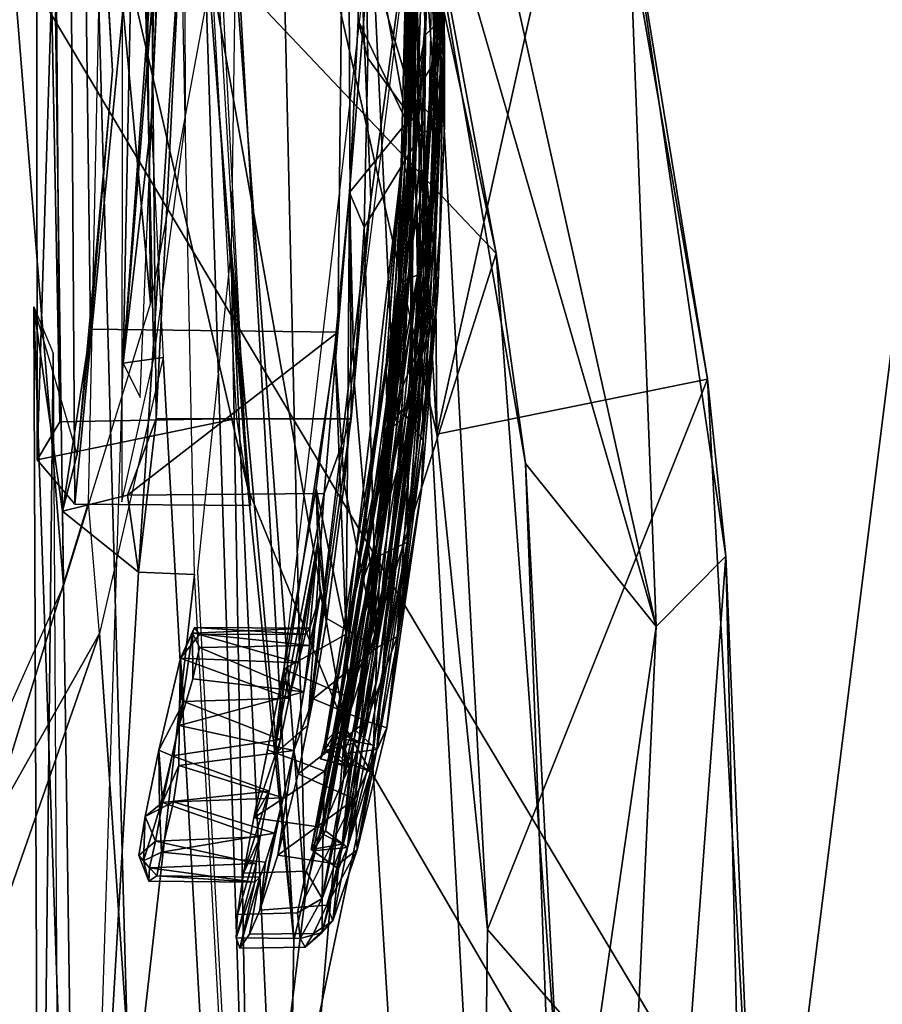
# Model space of a CAD drawing. Header units: millimetres. Extents: x -367 to 317, y -615 to 392.
# Tile 105 of 191: x 282 to 295, y -28 to -12. Entities that reach past the tile are written whole.
import ezdxf

# ---------------------------------------------------------------- set-up
doc = ezdxf.new("R2010")
doc.units = ezdxf.units.MM
doc.layers.add('Fbx_Root', color=7, linetype='Continuous', true_color=0x000000)
doc.styles.add('Default', font='arial.ttf')
doc.dimstyles.new('Default', dxfattribs={"dimscale": 10, "dimtxt": 2.5, "dimasz": 3, "dimexe": 1, "dimexo": 0.5, "dimgap": 0.8, "dimtad": 1, "dimtoh": 1, "dimzin": 1, "dimdsep": 46, "dimtxsty": 'Default', "dimcen": 2.5, "dimadec": 1, "dimazin": 1, "dimtfac": 1, "dimtdec": 4, "dimtix": 1, "dimtofl": 0, "dimtmove": 1, "dimatfit": 3, "dimfxl": 1, "dimtolj": 1, "dimtzin": 1, "dimarcsym": 0})

# ---------------------------------------------------------------- blocks, each defined once
blk = doc.blocks.new('*D1')
at = {"layer": 'Defpoints', "color": 0}
for p in [(-317.816, 295.28), (317.184, 295.28), (-317.816, -604.775)]:
    blk.add_point(p, dxfattribs=at)
at = {"layer": 'Fbx_Root', "color": 0, "lineweight": -2}
for p, q in [((-317.816, 290.28), (-317.816, -614.775)), ((317.184, 290.28), (317.184, -614.775)), ((287.184, -604.775), (-287.816, -604.775))]:
    blk.add_line(p, q, dxfattribs=at)
at = {"layer": 'Fbx_Root', "color": 0}
for points in [[(-287.816, -599.775), (-287.816, -609.775), (-317.816, -604.775)], [(287.184, -609.775), (287.184, -599.775), (317.184, -604.775)]]:
    blk.add_solid(points, dxfattribs=at)
at = {"layer": 'Fbx_Root', "color": 0, "insert": (-0.316, -584.012), "char_height": 25, "attachment_point": 5, "style": 'Default'}
blk.add_mtext('\\A1;635.00', dxfattribs=at)

msp = doc.modelspace()

# ---------------------------------------------------------------- linework, layer by layer
at = {"layer": 'Fbx_Root'}
for points in [[(302.13, 35.269, 608.452), (293.813, -31.353, 608.444), (280.035, -8.307, 608.444)], [(293.813, -31.353, 608.444), (302.13, 35.269, 608.452), (297.6, -27.655, 608.444)], [(286.836, 13.689, 402.934), (288.262, -12.295, 516.22), (287.77, -18.241, 516.239), (286.47, 8.933, 402.936)], [(284.772, 10.08, 387.22), (284.873, -11.904, 487.583), (283.968, -16.806, 487.576), (283.751, 4.866, 388.447)], [(284.02, -17.671, 503.657), (284.516, -13.972, 504.453), (284.46, 9.47, 402.947), (283.539, 3.32, 403.074)], [(286.47, 8.933, 402.936), (287.77, -18.241, 516.239), (286.386, -26.096, 518.048), (285.702, 3.952, 402.944)], [(285.536, 6.578, 608.55), (287.908, -8.198, 608.241), (291.863, -21.855, 608.633)], [(291.863, -21.855, 608.633), (291.429, -10.39, 608.364), (285.536, 6.578, 608.55)], [(288.44, -18.852, 596.927), (287.509, -2.566, 527.061), (285.627, 5.755, 521.609), (286.934, -12.247, 596.629)], [(284.276, -7.616, 505.916), (284.127, 5.507, 472.425), (284.219, -2.253, 453.732), (283.981, -13.977, 504.517)], [(283.751, 4.866, 388.447), (283.968, -16.806, 487.576), (282.297, 1.109, 386.537)], [(284.468, -0.602, 402.939), (285.702, 3.952, 402.944), (286.386, -26.096, 518.048)], [(284.02, -17.671, 503.657), (283.539, 3.32, 403.074), (283.52, -19.908, 503.06)], [(283.481, 2.891, 403.004), (281.284, -3.623, 402.968), (281.419, -25.072, 501.958), (283.001, -19.92, 503.142)], [(285.487, -19.703, 596.638), (283.715, -12.006, 596.443), (284.247, 1.334, 508.066)], [(282.297, 1.109, 386.537), (282.61, -21.216, 487.538), (280.94, -0.64, 382.767)], [(282.181, 0.396, 507.853), (282.553, -18.657, 593.882), (282.397, 1.18, 508.024)], [(282.61, -21.216, 487.538), (282.297, 1.109, 386.537), (283.968, -16.806, 487.576)], [(282.397, 1.18, 508.024), (282.553, -18.657, 593.882), (285.317, -18.608, 593.884), (284.21, 1.209, 508.021)], [(282.553, -18.657, 593.882), (282.181, 0.396, 507.853), (282.197, -19.251, 593.889)], [(282.181, 0.396, 507.853), (282.68, -3.694, 523.22), (282.197, -19.251, 593.889)], [(284.3, -53.585, 596.135), (282.953, -4.557, 402.941), (284.468, -0.602, 402.939), (285.517, -33.095, 532.961)], [(286.386, -26.096, 518.048), (285.517, -33.095, 532.961), (284.468, -0.602, 402.939)], [(281.679, -23.304, 487.538), (280.94, -0.64, 382.767), (282.61, -21.216, 487.538)], [(287.509, -2.566, 527.061), (288.44, -18.852, 596.927), (288.384, -10.908, 526.607)], [(282.754, -2.67, 518.801), (283.376, -13.173, 516.361), (282.87, -4.902, 519.803)], [(283.841, -2.743, 509.552), (284.276, -7.616, 505.916), (283.54, -17.742, 504.175)], [(283.54, -17.742, 504.175), (284.311, -8.156, 509.352), (283.841, -2.743, 509.552)], [(282.789, -19.947, 593.86), (282.197, -19.251, 593.889), (282.68, -3.694, 523.22)], [(282.68, -3.694, 523.22), (284.298, -4.432, 526.578), (282.789, -19.947, 593.86)], [(289.366, -16.027, 602.809), (286.758, -3.938, 602.849), (284.842, -11.25, 599.01)], [(289.366, -16.027, 602.809), (287.908, -8.198, 608.241), (286.758, -3.938, 602.849)], [(270.243, -32.885, 641.069), (283.45, -8.33, 640.392), (260.968, -4.212, 640.059)], [(285.532, -19.964, 593.89), (282.789, -19.947, 593.86), (284.298, -4.432, 526.578)], [(280.77, -60.593, 596.432), (280.476, -8.858, 402.954), (282.953, -4.557, 402.941), (284.3, -53.585, 596.135)], [(286.206, -26.756, 597.101), (285.487, -19.703, 596.638), (284.717, -4.492, 526.692), (285.302, -10.888, 526.586)], [(288.546, -12.813, 524.547), (288.075, -9.381, 524.491), (287.963, -4.718, 524.515)], [(288.546, -12.813, 524.547), (287.963, -4.718, 524.515), (288.492, -9.696, 524.623)], [(283.033, -17.21, 516.967), (282.87, -4.902, 519.803), (283.376, -13.173, 516.361)], [(287.029, -5.017, 519.784), (282.87, -4.902, 519.803), (283.033, -17.21, 516.967), (286.894, -17.259, 516.959)], [(286.894, -17.259, 516.959), (287.451, -10.541, 516.229), (287.029, -5.017, 519.784)], [(283.939, -6.336, 526.052), (284.056, -18.611, 523.171), (284.449, -10.858, 526.536)], [(287.043, -6.349, 526.193), (287.102, -18.614, 523.185), (284.056, -18.611, 523.171), (283.939, -6.336, 526.052)], [(287.408, -15.185, 526.6), (287.102, -18.614, 523.185), (287.043, -6.349, 526.193)], [(287.043, -6.349, 526.193), (288.3, -8.706, 526.597), (287.408, -15.185, 526.6)], [(288.242, -6.399, 523.146), (288.133, -11.238, 523.203), (288.539, -12.948, 523.135)], [(288.242, -6.399, 523.146), (288.539, -12.948, 523.135), (288.454, -9.055, 523.051)], [(288.437, -13.951, 519.268), (288.062, -8.785, 519.216), (288.199, -7.094, 519.228)], [(288.437, -13.951, 519.268), (288.199, -7.094, 519.228), (288.482, -9.904, 519.347)], [(287.969, -13.979, 516.183), (287.23, -9.834, 516.182), (288.031, -7.313, 516.188)], [(288.262, -12.614, 516.282), (287.969, -13.979, 516.183), (288.031, -7.313, 516.188)], [(288.408, -8.486, 516.473), (288.262, -12.614, 516.282), (288.031, -7.313, 516.188)], [(284.276, -7.616, 505.916), (283.981, -13.977, 504.517), (283.54, -17.742, 504.175)], [(286.934, -12.247, 596.629), (290.884, -7.828, 601.511), (288.44, -18.852, 596.927)], [(292.668, -17.994, 601.623), (288.44, -18.852, 596.927), (290.884, -7.828, 601.511)], [(290.884, -7.828, 601.511), (291.429, -10.39, 608.364), (292.668, -17.994, 601.623)], [(284.311, -8.156, 509.352), (283.54, -17.742, 504.175), (283.809, -18.281, 515.506), (284.209, -8.499, 517.342)], [(287.981, -8.304, 526.232), (287.329, -11.164, 526.234), (288.212, -14.141, 526.228)], [(289.826, -19.308, 608.276), (291.863, -21.855, 608.633), (287.908, -8.198, 608.241)], [(289.826, -19.308, 608.276), (287.908, -8.198, 608.241), (289.366, -16.027, 602.809)], [(288.323, -9.342, 526.115), (287.981, -8.304, 526.232), (288.212, -14.141, 526.228)], [(283.45, -8.33, 640.392), (270.243, -32.885, 641.069), (295.748, -43.766, 641.126), (298.863, -9.596, 640.08)], [(293.813, -31.353, 608.444), (280.243, -55.513, 608.444), (280.035, -8.307, 608.444)], [(288.446, -12.431, 516.585), (288.262, -12.614, 516.282), (288.408, -8.486, 516.473)], [(288.408, -8.486, 516.473), (288.478, -11.389, 517.84), (288.446, -12.431, 516.585)], [(286.427, -23.405, 526.479), (287.408, -15.185, 526.6), (288.3, -8.706, 526.597)], [(288.107, -9.047, 521.857), (288.294, -8.754, 521.867), (288.099, -14.836, 521.863)], [(288.224, -17.131, 521.868), (288.099, -14.836, 521.863), (288.294, -8.754, 521.867)], [(288.294, -8.754, 521.867), (288.531, -11.785, 521.965), (288.224, -17.131, 521.868)], [(288.064, -13.589, 519.218), (287.98, -10.361, 519.09), (288.062, -8.785, 519.216)], [(288.062, -8.785, 519.216), (288.437, -13.951, 519.268), (288.064, -13.589, 519.218)], [(288.099, -14.836, 521.863), (288.038, -11.44, 521.76), (288.107, -9.047, 521.857)], [(288.539, -12.948, 523.135), (288.531, -11.785, 521.965), (288.454, -9.055, 523.051)], [(287.979, -9.382, 524.352), (288.075, -9.381, 524.491), (288.149, -13.44, 524.492), (288.047, -12.772, 524.358)], [(288.047, -12.772, 524.358), (288.033, -12.007, 523.336), (287.979, -9.382, 524.352)], [(288.075, -9.381, 524.491), (288.546, -12.813, 524.547), (288.149, -13.44, 524.492)], [(288.558, -14.029, 525.931), (288.323, -9.342, 526.115), (288.212, -14.141, 526.228)], [(288.323, -9.342, 526.115), (288.558, -14.029, 525.931), (288.552, -11.173, 525.813)], [(287.23, -9.834, 516.182), (287.969, -13.979, 516.183), (287.209, -12.388, 516.183)], [(287.36, -12.979, 526.234), (287.329, -11.164, 526.234), (287.23, -9.834, 516.182), (287.209, -12.388, 516.183)], [(288.094, -9.779, 520.564), (288.004, -10.825, 520.703), (287.941, -14.692, 520.717)], [(288.094, -9.779, 520.564), (287.941, -14.692, 520.717), (288.018, -14.911, 520.576)], [(288.018, -14.911, 520.576), (288.049, -18.577, 520.539), (288.094, -9.779, 520.564)], [(288.491, -11.138, 520.507), (288.094, -9.779, 520.564), (288.049, -18.577, 520.539)], [(288.492, -9.696, 524.623), (288.552, -11.173, 525.813), (288.546, -12.813, 524.547)], [(288.482, -9.904, 519.347), (288.489, -13.445, 520.379), (288.437, -13.951, 519.268)], [(288.489, -13.445, 520.379), (288.482, -9.904, 519.347), (288.491, -11.138, 520.507)], [(288.064, -13.589, 519.218), (287.935, -14.054, 519.076), (287.98, -10.361, 519.09)], [(287.935, -14.054, 519.076), (287.97, -11.004, 518.064), (287.98, -10.361, 519.09)], [(292.952, -20.757, 608.322), (292.668, -17.994, 601.623), (291.429, -10.39, 608.364)], [(291.429, -10.39, 608.364), (291.863, -21.855, 608.633), (292.952, -20.757, 608.322)], [(287.451, -10.541, 516.229), (286.894, -17.259, 516.959), (285.893, -23.859, 516.312)], [(284.449, -10.858, 526.536), (284.056, -18.611, 523.171), (283.782, -21.006, 524.103)], [(284.449, -10.858, 526.536), (283.782, -21.006, 524.103), (284.657, -21.045, 524.242)], [(285.227, -15.955, 525.431), (286.206, -26.756, 597.101), (285.302, -10.888, 526.586)], [(288.004, -10.825, 520.703), (288.038, -11.44, 521.76), (287.941, -14.692, 520.717)], [(289.149, -33.304, 597.065), (288.252, -16.9, 526.594), (288.384, -10.908, 526.607), (289.231, -26.589, 597.069)], [(289.231, -26.589, 597.069), (288.384, -10.908, 526.607), (288.44, -18.852, 596.927)], [(287.935, -14.054, 519.076), (287.882, -14.646, 518.059), (287.97, -11.004, 518.064)], [(288.063, -12.364, 517.925), (287.97, -11.004, 518.064), (287.882, -14.646, 518.059)], [(287.36, -12.979, 526.234), (288.212, -14.141, 526.228), (287.329, -11.164, 526.234)], [(288.491, -11.138, 520.507), (288.049, -18.577, 520.539), (288.281, -16.949, 520.394)], [(288.491, -11.138, 520.507), (288.281, -16.949, 520.394), (288.489, -13.445, 520.379)], [(288.558, -14.029, 525.931), (288.546, -12.813, 524.547), (288.552, -11.173, 525.813)], [(284.842, -11.25, 599.01), (283.715, -12.006, 596.443), (285.487, -19.703, 596.638)], [(284.842, -11.25, 599.01), (287.008, -23.435, 599.217), (289.366, -16.027, 602.809)], [(287.008, -23.435, 599.217), (284.842, -11.25, 599.01), (285.487, -19.703, 596.638)], [(288.133, -11.238, 523.203), (288.033, -12.007, 523.336), (287.994, -14.747, 523.347)], [(288.133, -11.238, 523.203), (287.994, -14.747, 523.347), (288.05, -15.926, 523.202)], [(288.05, -15.926, 523.202), (288.539, -12.948, 523.135), (288.133, -11.238, 523.203)], [(288.099, -14.836, 521.863), (287.894, -15.94, 521.747), (288.038, -11.44, 521.76)], [(287.894, -15.94, 521.747), (287.941, -14.692, 520.717), (288.038, -11.44, 521.76)], [(288.478, -11.389, 517.84), (288.063, -12.364, 517.925), (288.135, -16.361, 517.899)], [(288.478, -11.389, 517.84), (288.135, -16.361, 517.899), (288.341, -15.112, 517.744)], [(288.341, -15.112, 517.744), (288.446, -12.431, 516.585), (288.478, -11.389, 517.84)], [(288.224, -17.131, 521.868), (288.531, -11.785, 521.965), (288.426, -15.576, 521.988)], [(288.531, -11.785, 521.965), (288.539, -12.948, 523.135), (288.426, -15.576, 521.988)], [(288.033, -12.007, 523.336), (288.047, -12.772, 524.358), (287.994, -14.747, 523.347)], [(287.209, -12.388, 516.183), (287.969, -13.979, 516.183), (287.077, -15.074, 516.183)], [(287.307, -15.619, 526.234), (287.36, -12.979, 526.234), (287.209, -12.388, 516.183), (287.077, -15.074, 516.183)], [(287.843, -16.504, 517.928), (288.135, -16.361, 517.899), (288.063, -12.364, 517.925)], [(288.063, -12.364, 517.925), (287.882, -14.646, 518.059), (287.843, -16.504, 517.928)], [(288.446, -12.431, 516.585), (288.341, -15.112, 517.744), (288.214, -16.077, 516.481)], [(288.214, -16.077, 516.481), (288.262, -12.614, 516.282), (288.446, -12.431, 516.585)], [(287.761, -18.731, 516.27), (287.969, -13.979, 516.183), (288.262, -12.614, 516.282)], [(288.214, -16.077, 516.481), (287.761, -18.731, 516.27), (288.262, -12.614, 516.282)], [(287.975, -15.647, 524.36), (287.994, -14.747, 523.347), (288.047, -12.772, 524.358)], [(288.149, -13.44, 524.492), (287.975, -15.647, 524.36), (288.047, -12.772, 524.358)], [(288.228, -18.951, 524.547), (288.149, -13.44, 524.492), (288.546, -12.813, 524.547)], [(288.228, -18.951, 524.547), (288.546, -12.813, 524.547), (288.485, -15.678, 524.662)], [(288.546, -12.813, 524.547), (288.558, -14.029, 525.931), (288.485, -15.678, 524.662)], [(287.307, -15.619, 526.234), (288.212, -14.141, 526.228), (287.36, -12.979, 526.234)], [(288.539, -12.948, 523.135), (288.05, -15.926, 523.202), (287.978, -20.54, 523.148)], [(288.539, -12.948, 523.135), (287.978, -20.54, 523.148), (288.388, -16.628, 523.017)], [(288.388, -16.628, 523.017), (288.426, -15.576, 521.988), (288.539, -12.948, 523.135)], [(283.376, -13.173, 516.361), (282.825, -19.163, 516.281), (283.033, -17.21, 516.967)], [(287.895, -18.465, 524.497), (287.975, -15.647, 524.36), (288.149, -13.44, 524.492)], [(288.149, -13.44, 524.492), (288.228, -18.951, 524.547), (287.895, -18.465, 524.497)], [(288.281, -16.949, 520.394), (288.437, -13.951, 519.268), (288.489, -13.445, 520.379)], [(288.064, -13.589, 519.218), (288.186, -17.421, 519.271), (287.665, -18.709, 519.218)], [(287.665, -18.709, 519.218), (287.935, -14.054, 519.076), (288.064, -13.589, 519.218)], [(288.186, -17.421, 519.271), (288.064, -13.589, 519.218), (288.437, -13.951, 519.268)], [(283.981, -13.977, 504.517), (284.167, -17.654, 503.677), (283.54, -17.742, 504.175)], [(287.025, -21.975, 516.184), (287.077, -15.074, 516.183), (287.969, -13.979, 516.183)], [(287.761, -18.731, 516.27), (287.025, -21.975, 516.184), (287.969, -13.979, 516.183)], [(288.437, -13.951, 519.268), (288.281, -16.949, 520.394), (288.186, -17.421, 519.271)], [(288.212, -14.141, 526.228), (287.307, -15.619, 526.234), (287.51, -22.182, 526.231)], [(288.099, -18.066, 526.175), (288.212, -14.141, 526.228), (287.51, -22.182, 526.231)], [(287.665, -18.709, 519.218), (287.646, -17.767, 519.083), (287.935, -14.054, 519.076)], [(287.646, -17.767, 519.083), (287.882, -14.646, 518.059), (287.935, -14.054, 519.076)], [(288.455, -16.624, 525.932), (288.212, -14.141, 526.228), (288.099, -18.066, 526.175)], [(288.558, -14.029, 525.931), (288.212, -14.141, 526.228), (288.455, -16.624, 525.932)], [(288.455, -16.624, 525.932), (288.485, -15.678, 524.662), (288.558, -14.029, 525.931)], [(287.882, -14.646, 518.059), (287.646, -17.767, 519.083), (287.5, -18.696, 518.071)], [(287.843, -16.504, 517.928), (287.882, -14.646, 518.059), (287.5, -18.696, 518.071)], [(287.941, -14.692, 520.717), (287.894, -15.94, 521.747), (287.646, -18.386, 520.667)], [(288.018, -14.911, 520.576), (287.941, -14.692, 520.717), (287.646, -18.386, 520.667)], [(288.05, -15.926, 523.202), (287.994, -14.747, 523.347), (287.754, -18.295, 523.345)], [(287.994, -14.747, 523.347), (287.975, -15.647, 524.36), (287.754, -18.295, 523.345)], [(287.504, -20.566, 520.562), (288.049, -18.577, 520.539), (288.018, -14.911, 520.576)], [(287.504, -20.566, 520.562), (288.018, -14.911, 520.576), (287.646, -18.386, 520.667)], [(288.099, -14.836, 521.863), (288.224, -17.131, 521.868), (287.603, -20.075, 521.857)], [(287.603, -20.075, 521.857), (287.894, -15.94, 521.747), (288.099, -14.836, 521.863)], [(287.077, -15.074, 516.183), (287.025, -21.975, 516.184), (286.847, -17.482, 516.183)], [(287.077, -15.074, 516.183), (286.847, -17.482, 516.183), (286.991, -19.633, 526.235), (287.147, -18.028, 526.235)], [(287.147, -18.028, 526.235), (287.307, -15.619, 526.234), (287.077, -15.074, 516.183)], [(287.102, -18.614, 523.185), (287.408, -15.185, 526.6), (286.427, -23.405, 526.479)], [(288.079, -17.985, 517.745), (288.214, -16.077, 516.481), (288.341, -15.112, 517.744)], [(288.135, -16.361, 517.899), (288.079, -17.985, 517.745), (288.341, -15.112, 517.744)], [(287.147, -18.028, 526.235), (287.51, -22.182, 526.231), (287.307, -15.619, 526.234)], [(287.74, -18.704, 524.356), (287.754, -18.295, 523.345), (287.975, -15.647, 524.36)], [(287.895, -18.465, 524.497), (287.74, -18.704, 524.356), (287.975, -15.647, 524.36)], [(288.426, -15.576, 521.988), (288.388, -16.628, 523.017), (288.117, -19.182, 522.012)], [(288.224, -17.131, 521.868), (288.426, -15.576, 521.988), (288.117, -19.182, 522.012)], [(288.485, -15.678, 524.662), (288.455, -16.624, 525.932), (288.228, -18.951, 524.547)], [(285.607, -37.439, 595.428), (285.227, -15.955, 525.431), (284.7, -20.999, 524.219)], [(286.076, -34.521, 598.015), (286.206, -26.756, 597.101), (285.227, -15.955, 525.431)], [(285.607, -37.439, 595.428), (286.076, -34.521, 598.015), (285.227, -15.955, 525.431)], [(288.05, -15.926, 523.202), (287.754, -18.295, 523.345), (287.555, -20.745, 523.206)], [(287.555, -20.745, 523.206), (287.978, -20.54, 523.148), (288.05, -15.926, 523.202)], [(287.603, -20.075, 521.857), (287.577, -19.302, 521.718), (287.894, -15.94, 521.747)], [(287.577, -19.302, 521.718), (287.646, -18.386, 520.667), (287.894, -15.94, 521.747)], [(290.338, -29.149, 602.776), (289.366, -16.027, 602.809), (287.008, -23.435, 599.217)], [(287.961, -18.546, 516.57), (287.761, -18.731, 516.27), (288.214, -16.077, 516.481)], [(288.214, -16.077, 516.481), (288.079, -17.985, 517.745), (287.961, -18.546, 516.57)], [(289.826, -19.308, 608.276), (289.366, -16.027, 602.809), (290.338, -29.149, 602.776)], [(286.854, -23.503, 517.926), (287.149, -23.62, 517.877), (288.135, -16.361, 517.899)], [(287.843, -16.504, 517.928), (286.854, -23.503, 517.926), (288.135, -16.361, 517.899)], [(288.135, -16.361, 517.899), (287.149, -23.62, 517.877), (287.673, -20.924, 517.799)], [(288.135, -16.361, 517.899), (287.673, -20.924, 517.799), (288.079, -17.985, 517.745)], [(287.843, -16.504, 517.928), (287.5, -18.696, 518.071), (286.854, -23.503, 517.926)], [(288.455, -16.624, 525.932), (288.099, -18.066, 526.175), (287.822, -22.013, 526.03)], [(288.199, -19.714, 525.772), (288.455, -16.624, 525.932), (287.822, -22.013, 526.03)], [(287.978, -20.54, 523.148), (288.117, -19.182, 522.012), (288.388, -16.628, 523.017)], [(288.199, -19.714, 525.772), (288.228, -18.951, 524.547), (288.455, -16.624, 525.932)], [(282.45, -17.586, 503.779), (282.231, -37.6, 593.958), (282.145, -16.862, 503.95)], [(282.231, -37.6, 593.958), (282.841, -37.13, 593.915), (282.145, -16.862, 503.95)], [(282.825, -19.163, 516.281), (282.145, -16.862, 503.95), (282.597, -20.053, 519.926)], [(282.597, -20.053, 519.926), (282.145, -16.862, 503.95), (282.841, -37.13, 593.915)], [(288.419, -39.864, 596.962), (287.435, -23.966, 526.585), (288.252, -16.9, 526.594), (289.149, -33.304, 597.065)], [(287.978, -19.685, 520.384), (288.186, -17.421, 519.271), (288.281, -16.949, 520.394)], [(288.049, -18.577, 520.539), (287.978, -19.685, 520.384), (288.281, -16.949, 520.394)], [(282.597, -20.053, 519.926), (283.033, -17.21, 516.967), (282.825, -19.163, 516.281)], [(282.597, -20.053, 519.926), (283.61, -19.804, 519.643), (286.894, -17.259, 516.959), (283.033, -17.21, 516.967)], [(288.224, -17.131, 521.868), (287.655, -22.259, 521.955), (287.045, -25.308, 521.889)], [(287.045, -25.308, 521.889), (287.603, -20.075, 521.857), (288.224, -17.131, 521.868)], [(287.655, -22.259, 521.955), (288.224, -17.131, 521.868), (288.117, -19.182, 522.012)], [(283.61, -19.804, 519.643), (286.68, -19.778, 519.66), (286.894, -17.259, 516.959)], [(285.893, -23.859, 516.312), (286.894, -17.259, 516.959), (286.68, -19.778, 519.66)], [(286.847, -17.482, 516.183), (287.025, -21.975, 516.184), (286.554, -19.701, 516.184)], [(286.721, -21.731, 526.242), (286.991, -19.633, 526.235), (286.847, -17.482, 516.183), (286.554, -19.701, 516.184)], [(287.232, -23.661, 519.253), (288.186, -17.421, 519.271), (287.833, -20.395, 519.357)], [(287.232, -23.661, 519.253), (287.665, -18.709, 519.218), (288.186, -17.421, 519.271)], [(288.186, -17.421, 519.271), (287.978, -19.685, 520.384), (287.833, -20.395, 519.357)], [(282.45, -17.586, 503.779), (282.564, -38.399, 593.967), (282.231, -37.6, 593.958)], [(284.167, -17.654, 503.677), (285.334, -38.49, 593.961), (282.881, -38.488, 593.962), (283.54, -17.742, 504.175)], [(284.167, -17.654, 503.677), (283.172, -21.966, 502.678), (284.615, -42.969, 596.854), (285.334, -38.49, 593.961)], [(287.665, -18.709, 519.218), (287.256, -20.718, 519.084), (287.646, -17.767, 519.083)], [(287.256, -20.718, 519.084), (287.5, -18.696, 518.071), (287.646, -17.767, 519.083)], [(287.673, -20.924, 517.799), (287.961, -18.546, 516.57), (288.079, -17.985, 517.745)], [(289.231, -26.589, 597.069), (288.44, -18.852, 596.927), (292.668, -17.994, 601.623)], [(289.231, -26.589, 597.069), (292.668, -17.994, 601.623), (293.395, -31.372, 601.637)], [(292.668, -17.994, 601.623), (292.952, -20.757, 608.322), (293.395, -31.372, 601.637)], [(286.991, -19.633, 526.235), (287.51, -22.182, 526.231), (287.147, -18.028, 526.235)], [(287.822, -22.013, 526.03), (288.099, -18.066, 526.175), (287.51, -22.182, 526.231)], [(287.555, -20.745, 523.206), (287.754, -18.295, 523.345), (287.325, -21.615, 523.342)], [(287.754, -18.295, 523.345), (287.398, -21.449, 524.376), (287.325, -21.615, 523.342)], [(287.398, -21.449, 524.376), (287.754, -18.295, 523.345), (287.74, -18.704, 524.356)], [(287.646, -18.386, 520.667), (287.577, -19.302, 521.718), (287.26, -21.195, 520.708)], [(287.646, -18.386, 520.667), (287.26, -21.195, 520.708), (287.504, -20.566, 520.562)], [(282.197, -19.251, 593.889), (285.317, -18.608, 593.884), (282.553, -18.657, 593.882)], [(282.197, -19.251, 593.889), (282.789, -19.947, 593.86), (285.532, -19.964, 593.89), (285.317, -18.608, 593.884)], [(283.61, -19.804, 519.643), (283.782, -21.006, 524.103), (284.056, -18.611, 523.171)], [(287.102, -18.614, 523.185), (286.68, -19.778, 519.66), (283.61, -19.804, 519.643), (284.056, -18.611, 523.171)], [(288.049, -18.577, 520.539), (286.959, -25.255, 520.511), (287.506, -22.668, 520.377)], [(288.049, -18.577, 520.539), (287.504, -20.566, 520.562), (286.959, -25.255, 520.511)], [(287.143, -23.457, 524.48), (287.398, -21.449, 524.376), (287.895, -18.465, 524.497)], [(287.895, -18.465, 524.497), (287.504, -23.779, 524.527), (287.143, -23.457, 524.48)], [(287.895, -18.465, 524.497), (287.398, -21.449, 524.376), (287.74, -18.704, 524.356)], [(287.961, -18.546, 516.57), (287.673, -20.924, 517.799), (287.406, -22.062, 516.553)], [(287.406, -22.062, 516.553), (287.761, -18.731, 516.27), (287.961, -18.546, 516.57)], [(287.504, -23.779, 524.527), (287.895, -18.465, 524.497), (288.228, -18.951, 524.547)], [(288.049, -18.577, 520.539), (287.506, -22.668, 520.377), (287.978, -19.685, 520.384)], [(287.102, -18.614, 523.185), (286.427, -23.405, 526.479), (286.68, -19.778, 519.66)], [(286.691, -23.662, 518.057), (287.5, -18.696, 518.071), (287.256, -20.718, 519.084)], [(286.854, -23.503, 517.926), (287.5, -18.696, 518.071), (286.691, -23.662, 518.057)], [(287.665, -18.709, 519.218), (287.232, -23.661, 519.253), (286.86, -23.488, 519.215)], [(286.86, -23.488, 519.215), (287.256, -20.718, 519.084), (287.665, -18.709, 519.218)], [(287.025, -21.975, 516.184), (287.761, -18.731, 516.27), (287.059, -22.955, 516.328)], [(287.406, -22.062, 516.553), (287.059, -22.955, 516.328), (287.761, -18.731, 516.27)], [(287.504, -23.779, 524.527), (288.228, -18.951, 524.547), (287.832, -22.044, 524.666)], [(288.228, -18.951, 524.547), (288.199, -19.714, 525.772), (287.832, -22.044, 524.666)], [(288.117, -19.182, 522.012), (287.978, -20.54, 523.148), (287.655, -22.259, 521.955)], [(287.603, -20.075, 521.857), (287.065, -22.669, 521.735), (287.577, -19.302, 521.718)], [(287.065, -22.669, 521.735), (287.26, -21.195, 520.708), (287.577, -19.302, 521.718)], [(290.317, -32.64, 608.284), (291.863, -21.855, 608.633), (289.826, -19.308, 608.276)], [(290.317, -32.64, 608.284), (289.826, -19.308, 608.276), (290.338, -29.149, 602.776)], [(286.721, -21.731, 526.242), (287.51, -22.182, 526.231), (286.991, -19.633, 526.235)], [(287.506, -22.668, 520.377), (287.833, -20.395, 519.357), (287.978, -19.685, 520.384)], [(283.61, -19.804, 519.643), (282.597, -20.053, 519.926), (283.782, -21.006, 524.103)], [(287.008, -23.435, 599.217), (285.487, -19.703, 596.638), (286.206, -26.756, 597.101)], [(285.893, -23.859, 516.312), (286.68, -19.778, 519.66), (286.427, -23.405, 526.479)], [(286.048, -22.521, 516.209), (286.554, -19.701, 516.184), (287.025, -21.975, 516.184)], [(286.136, -22.977, 519.431), (286.58, -20.528, 519.539), (286.554, -19.701, 516.184), (286.048, -22.521, 516.209)], [(286.58, -20.528, 519.539), (286.721, -21.731, 526.242), (286.554, -19.701, 516.184)], [(287.658, -23.441, 525.657), (287.832, -22.044, 524.666), (288.199, -19.714, 525.772)], [(288.199, -19.714, 525.772), (287.822, -22.013, 526.03), (287.658, -23.441, 525.657)], [(283.001, -19.92, 503.142), (281.419, -25.072, 501.958), (283.172, -21.966, 502.678)], [(282.841, -37.13, 593.915), (283.782, -21.006, 524.103), (282.597, -20.053, 519.926)], [(287.603, -20.075, 521.857), (287.045, -25.308, 521.889), (286.7, -25.051, 521.855)], [(286.7, -25.051, 521.855), (287.065, -22.669, 521.735), (287.603, -20.075, 521.857)], [(287.833, -20.395, 519.357), (287.506, -22.668, 520.377), (287.232, -23.661, 519.253)], [(286.136, -22.977, 519.431), (286.273, -22.424, 519.825), (286.58, -20.528, 519.539)], [(286.273, -22.424, 519.825), (286.391, -21.977, 520.52), (286.58, -20.528, 519.539)], [(286.391, -21.977, 520.52), (286.454, -21.883, 521.41), (286.58, -20.528, 519.539)], [(286.618, -21.36, 522.985), (286.58, -20.528, 519.539), (286.454, -21.883, 521.41)], [(287.504, -20.566, 520.562), (286.476, -25.338, 520.764), (286.621, -25.08, 520.572)], [(287.504, -20.566, 520.562), (287.26, -21.195, 520.708), (286.476, -25.338, 520.764)], [(286.618, -21.36, 522.985), (286.721, -21.731, 526.242), (286.58, -20.528, 519.539)], [(286.621, -25.08, 520.572), (286.959, -25.255, 520.511), (287.504, -20.566, 520.562)], [(287.978, -20.54, 523.148), (287.555, -20.745, 523.206), (287.448, -23.708, 523.146)], [(287.448, -23.708, 523.146), (287.655, -22.259, 521.955), (287.978, -20.54, 523.148)], [(286.86, -23.488, 519.215), (286.688, -23.793, 519.01), (287.256, -20.718, 519.084)], [(286.688, -23.793, 519.01), (286.691, -23.662, 518.057), (287.256, -20.718, 519.084)], [(287.555, -20.745, 523.206), (287.325, -21.615, 523.342), (286.999, -23.619, 523.264)], [(286.999, -23.619, 523.264), (287.448, -23.708, 523.146), (287.555, -20.745, 523.206)], [(290.252, -57.067, 608.536), (293.294, -35.629, 608.363), (292.952, -20.757, 608.322)], [(290.252, -57.067, 608.536), (292.952, -20.757, 608.322), (291.863, -21.855, 608.633)], [(293.294, -35.629, 608.363), (293.395, -31.372, 601.637), (292.952, -20.757, 608.322)], [(283.782, -21.006, 524.103), (282.841, -37.13, 593.915), (284.657, -21.045, 524.242)], [(285.547, -37.139, 593.967), (284.657, -21.045, 524.242), (282.841, -37.13, 593.915)], [(287.149, -23.62, 517.877), (287.406, -22.062, 516.553), (287.673, -20.924, 517.799)], [(287.26, -21.195, 520.708), (287.065, -22.669, 521.735), (286.476, -25.338, 520.764)], [(286.362, -22.877, 522.952), (286.207, -23.793, 523.207), (286.618, -21.36, 522.985)], [(286.618, -21.36, 522.985), (286.207, -23.793, 523.207), (286.511, -22.989, 526.111), (286.721, -21.731, 526.242)], [(286.453, -22.151, 522.281), (286.362, -22.877, 522.952), (286.618, -21.36, 522.985)], [(286.454, -21.883, 521.41), (286.453, -22.151, 522.281), (286.618, -21.36, 522.985)], [(287.143, -23.457, 524.48), (286.979, -23.847, 524.209), (287.398, -21.449, 524.376)], [(287.325, -21.615, 523.342), (287.398, -21.449, 524.376), (286.979, -23.847, 524.209)], [(286.999, -23.619, 523.264), (287.325, -21.615, 523.342), (286.979, -23.847, 524.209)], [(286.511, -22.989, 526.111), (287.51, -22.182, 526.231), (286.721, -21.731, 526.242)], [(281.568, -26.566, 501.613), (283.172, -21.966, 502.678), (281.419, -25.072, 501.958)], [(283.105, -48.143, 596.602), (284.615, -42.969, 596.854), (283.172, -21.966, 502.678), (281.568, -26.566, 501.613)], [(284.418, -23.402, 523.134), (284.625, -21.961, 521.752), (284.439, -22.352, 519.914)], [(284.629, -22.674, 522.814), (284.625, -21.961, 521.752), (284.418, -23.402, 523.134)], [(284.734, -21.981, 520.552), (284.439, -22.352, 519.914), (284.658, -21.874, 521.135)], [(284.625, -21.961, 521.752), (284.658, -21.874, 521.135), (284.439, -22.352, 519.914)], [(284.734, -21.981, 520.552), (286.273, -22.424, 519.825), (284.439, -22.352, 519.914)], [(284.625, -21.961, 521.752), (286.454, -21.883, 521.41), (284.658, -21.874, 521.135)], [(286.454, -21.883, 521.41), (284.625, -21.961, 521.752), (286.453, -22.151, 522.281)], [(284.734, -22.187, 522.29), (284.625, -21.961, 521.752), (284.629, -22.674, 522.814)], [(284.734, -22.187, 522.29), (286.453, -22.151, 522.281), (284.625, -21.961, 521.752)], [(284.658, -21.874, 521.135), (286.391, -21.977, 520.52), (284.734, -21.981, 520.552)], [(284.658, -21.874, 521.135), (286.454, -21.883, 521.41), (286.391, -21.977, 520.52)], [(286.273, -22.424, 519.825), (284.734, -21.981, 520.552), (286.391, -21.977, 520.52)], [(287.059, -22.955, 516.328), (286.048, -22.521, 516.209), (287.025, -21.975, 516.184)], [(291.863, -21.855, 608.633), (290.317, -32.64, 608.284), (290.252, -57.067, 608.536)], [(286.453, -22.151, 522.281), (284.734, -22.187, 522.29), (286.362, -22.877, 522.952)], [(287.406, -22.062, 516.553), (287.149, -23.62, 517.877), (286.98, -24.242, 517.181)], [(287.406, -22.062, 516.553), (286.98, -24.242, 517.181), (287.059, -22.955, 516.328)], [(287.822, -22.013, 526.03), (287.51, -22.182, 526.231), (287.343, -23.336, 526.006)], [(287.658, -23.441, 525.657), (287.822, -22.013, 526.03), (287.343, -23.336, 526.006)], [(287.832, -22.044, 524.666), (287.658, -23.441, 525.657), (287.504, -23.779, 524.527)], [(284.629, -22.674, 522.814), (286.362, -22.877, 522.952), (284.734, -22.187, 522.29)], [(287.51, -22.182, 526.231), (286.511, -22.989, 526.111), (287.343, -23.336, 526.006)], [(287.655, -22.259, 521.955), (287.448, -23.708, 523.146), (287.045, -25.308, 521.889)], [(284.487, -23.028, 519.399), (284.1, -23.789, 519.371), (284.439, -22.352, 519.914)], [(284.1, -23.789, 519.371), (284.109, -24.713, 522.746), (284.418, -23.402, 523.134), (284.439, -22.352, 519.914)], [(286.136, -22.977, 519.431), (284.439, -22.352, 519.914), (286.273, -22.424, 519.825)], [(284.439, -22.352, 519.914), (286.136, -22.977, 519.431), (284.487, -23.028, 519.399)], [(285.793, -23.784, 516.574), (285.584, -24.847, 517.165), (286.048, -22.521, 516.209)], [(286.048, -22.521, 516.209), (285.584, -24.847, 517.165), (285.997, -23.624, 519.237)], [(285.793, -23.784, 516.574), (286.048, -22.521, 516.209), (287.059, -22.955, 516.328), (286.684, -24.117, 516.728)], [(285.997, -23.624, 519.237), (286.136, -22.977, 519.431), (286.048, -22.521, 516.209)], [(284.418, -23.402, 523.134), (286.362, -22.877, 522.952), (284.629, -22.674, 522.814)], [(286.506, -25.361, 521.616), (286.476, -25.338, 520.764), (287.065, -22.669, 521.735)], [(287.065, -22.669, 521.735), (286.7, -25.051, 521.855), (286.506, -25.361, 521.616)], [(286.959, -25.255, 520.511), (287.232, -23.661, 519.253), (287.506, -22.668, 520.377)], [(286.362, -22.877, 522.952), (284.418, -23.402, 523.134), (286.207, -23.793, 523.207)], [(284.487, -23.028, 519.399), (284.307, -23.876, 519.215), (284.1, -23.789, 519.371)], [(284.487, -23.028, 519.399), (285.997, -23.624, 519.237), (284.307, -23.876, 519.215)], [(285.997, -23.624, 519.237), (284.487, -23.028, 519.399), (286.136, -22.977, 519.431)], [(286.207, -23.793, 523.207), (286.276, -24.156, 525.683), (286.511, -22.989, 526.111)], [(286.276, -24.156, 525.683), (287.343, -23.336, 526.006), (286.511, -22.989, 526.111)], [(287.059, -22.955, 516.328), (286.663, -24.996, 517.335), (286.684, -24.117, 516.728)], [(286.98, -24.242, 517.181), (286.663, -24.996, 517.335), (287.059, -22.955, 516.328)], [(287.343, -23.336, 526.006), (286.276, -24.156, 525.683), (287.157, -24.555, 525.433)], [(287.157, -24.555, 525.433), (287.658, -23.441, 525.657), (287.343, -23.336, 526.006)], [(284.109, -24.713, 522.746), (284.411, -24.026, 523.18), (284.418, -23.402, 523.134)], [(284.411, -24.026, 523.18), (286.207, -23.793, 523.207), (284.418, -23.402, 523.134)], [(287.008, -23.435, 599.217), (286.076, -34.521, 598.015), (290.338, -29.149, 602.776)], [(286.076, -34.521, 598.015), (287.008, -23.435, 599.217), (286.206, -26.756, 597.101)], [(286.688, -23.793, 519.01), (286.86, -23.488, 519.215), (287.232, -23.661, 519.253)], [(286.854, -23.503, 517.926), (286.691, -23.662, 518.057), (287.088, -24.038, 518.192)], [(287.088, -24.038, 518.192), (287.149, -23.62, 517.877), (286.854, -23.503, 517.926)], [(286.979, -23.847, 524.209), (287.143, -23.457, 524.48), (287.504, -23.779, 524.527)], [(287.197, -25.347, 524.423), (287.658, -23.441, 525.657), (287.157, -24.555, 525.433)], [(287.197, -25.347, 524.423), (287.504, -23.779, 524.527), (287.658, -23.441, 525.657)], [(285.824, -24.431, 519.304), (284.307, -23.876, 519.215), (285.997, -23.624, 519.237)], [(285.824, -24.431, 519.304), (285.997, -23.624, 519.237), (285.584, -24.847, 517.165)], [(286.625, -23.925, 518.487), (286.691, -23.662, 518.057), (286.688, -23.793, 519.01)], [(286.691, -23.662, 518.057), (286.625, -23.925, 518.487), (287.088, -24.038, 518.192)], [(287.232, -23.661, 519.253), (287.109, -24.071, 518.791), (286.688, -23.793, 519.01)], [(287.232, -23.661, 519.253), (286.959, -25.255, 520.511), (287.109, -24.071, 518.791)], [(287.032, -23.979, 523.698), (286.999, -23.619, 523.264), (286.979, -23.847, 524.209)], [(287.088, -24.038, 518.192), (286.98, -24.242, 517.181), (287.149, -23.62, 517.877)], [(287.032, -23.979, 523.698), (287.405, -24.126, 523.734), (287.448, -23.708, 523.146), (286.999, -23.619, 523.264)], [(284.155, -24.606, 519.373), (283.885, -24.824, 519.737), (284.1, -23.789, 519.371)], [(284.109, -24.713, 522.746), (284.1, -23.789, 519.371), (283.885, -24.824, 519.737)], [(284.307, -23.876, 519.215), (284.155, -24.606, 519.373), (284.1, -23.789, 519.371)], [(286.207, -23.793, 523.207), (284.411, -24.026, 523.18), (286.042, -24.532, 523.074)], [(285.793, -23.784, 516.574), (286.684, -24.117, 516.728), (285.584, -24.847, 517.165)], [(286.207, -23.793, 523.207), (286.042, -24.532, 523.074), (285.675, -26.289, 523.559), (285.957, -25.427, 524.764)], [(285.957, -25.427, 524.764), (286.276, -24.156, 525.683), (286.207, -23.793, 523.207)], [(286.688, -23.793, 519.01), (287.109, -24.071, 518.791), (286.625, -23.925, 518.487)], [(287.405, -24.126, 523.734), (286.979, -23.847, 524.209), (287.504, -23.779, 524.527)], [(287.405, -24.126, 523.734), (287.045, -25.308, 521.889), (287.448, -23.708, 523.146)], [(287.504, -23.779, 524.527), (287.197, -25.347, 524.423), (287.405, -24.126, 523.734)], [(284.155, -24.606, 519.373), (284.307, -23.876, 519.215), (285.824, -24.431, 519.304)], [(287.435, -23.966, 526.585), (285.517, -33.095, 532.961), (286.386, -26.096, 518.048)], [(285.517, -33.095, 532.961), (287.435, -23.966, 526.585), (288.419, -39.864, 596.962)], [(287.088, -24.038, 518.192), (286.625, -23.925, 518.487), (287.109, -24.071, 518.791)], [(286.979, -23.847, 524.209), (287.405, -24.126, 523.734), (287.032, -23.979, 523.698)], [(284.326, -24.598, 523.058), (284.411, -24.026, 523.18), (284.109, -24.713, 522.746)], [(284.326, -24.598, 523.058), (286.042, -24.532, 523.074), (284.411, -24.026, 523.18)], [(286.663, -24.996, 517.335), (285.584, -24.847, 517.165), (286.684, -24.117, 516.728)], [(286.98, -24.242, 517.181), (287.088, -24.038, 518.192), (286.647, -26.108, 518.89)], [(286.647, -26.108, 518.89), (287.088, -24.038, 518.192), (286.959, -25.255, 520.511)], [(287.045, -25.308, 521.889), (287.405, -24.126, 523.734), (287.197, -25.347, 524.423), (286.815, -26.454, 522.494)], [(287.109, -24.071, 518.791), (286.959, -25.255, 520.511), (287.088, -24.038, 518.192)], [(285.957, -25.427, 524.764), (287.157, -24.555, 525.433), (286.276, -24.156, 525.683)], [(286.98, -24.242, 517.181), (286.647, -26.108, 518.89), (286.663, -24.996, 517.335)], [(285.683, -25.145, 519.693), (284.155, -24.606, 519.373), (285.824, -24.431, 519.304)], [(285.584, -24.847, 517.165), (285.423, -25.708, 518), (285.824, -24.431, 519.304)], [(285.683, -25.145, 519.693), (285.824, -24.431, 519.304), (285.423, -25.708, 518)], [(284.155, -24.606, 519.373), (284.045, -25.212, 519.761), (283.885, -24.824, 519.737)], [(285.683, -25.145, 519.693), (284.045, -25.212, 519.761), (284.155, -24.606, 519.373)], [(284.141, -25.38, 522.511), (284.326, -24.598, 523.058), (284.109, -24.713, 522.746)], [(284.141, -25.38, 522.511), (285.903, -25.087, 522.781), (284.326, -24.598, 523.058)], [(286.042, -24.532, 523.074), (284.326, -24.598, 523.058), (285.903, -25.087, 522.781)], [(286.042, -24.532, 523.074), (285.903, -25.087, 522.781), (285.675, -26.289, 523.559)], [(287.157, -24.555, 525.433), (285.957, -25.427, 524.764), (286.899, -25.569, 524.565)], [(287.197, -25.347, 524.423), (287.157, -24.555, 525.433), (286.899, -25.569, 524.565)], [(283.858, -25.519, 521.789), (284.109, -24.713, 522.746), (283.885, -24.824, 519.737)], [(284.141, -25.38, 522.511), (284.109, -24.713, 522.746), (283.858, -25.519, 521.789)], [(283.885, -24.824, 519.737), (284.045, -25.212, 519.761), (283.785, -25.432, 520.449)], [(283.858, -25.519, 521.789), (283.885, -24.824, 519.737), (283.785, -25.432, 520.449)], [(286.398, -25.677, 517.968), (285.423, -25.708, 518), (285.584, -24.847, 517.165), (286.663, -24.996, 517.335)], [(286.663, -24.996, 517.335), (286.647, -26.108, 518.89), (286.398, -25.677, 517.968)], [(286.506, -25.361, 521.616), (286.7, -25.051, 521.855), (287.045, -25.308, 521.889)], [(284.045, -25.212, 519.761), (283.954, -25.626, 520.32), (283.785, -25.432, 520.449)], [(284.045, -25.212, 519.761), (285.617, -25.561, 520.193), (283.954, -25.626, 520.32)], [(285.617, -25.561, 520.193), (284.045, -25.212, 519.761), (285.683, -25.145, 519.693)], [(285.903, -25.087, 522.781), (284.141, -25.38, 522.511), (285.764, -25.541, 522.267)], [(285.308, -26.719, 520.024), (285.617, -25.561, 520.193), (285.683, -25.145, 519.693), (285.327, -26.356, 518.998)], [(285.423, -25.708, 518), (285.327, -26.356, 518.998), (285.683, -25.145, 519.693)], [(285.903, -25.087, 522.781), (285.764, -25.541, 522.267), (285.675, -26.289, 523.559)], [(286.621, -25.08, 520.572), (286.476, -25.338, 520.764), (286.959, -25.255, 520.511)], [(284.068, -25.754, 521.824), (284.141, -25.38, 522.511), (283.858, -25.519, 521.789)], [(284.141, -25.38, 522.511), (284.068, -25.754, 521.824), (285.674, -25.771, 521.754), (285.764, -25.541, 522.267)], [(286.959, -25.255, 520.511), (286.476, -25.338, 520.764), (286.906, -25.644, 521.089)], [(286.476, -25.338, 520.764), (286.506, -25.361, 521.616), (286.906, -25.644, 521.089)], [(287.045, -25.308, 521.889), (286.906, -25.644, 521.089), (286.506, -25.361, 521.616)], [(286.647, -26.108, 518.89), (286.959, -25.255, 520.511), (286.647, -26.635, 520.815)], [(286.906, -25.644, 521.089), (286.647, -26.635, 520.815), (286.959, -25.255, 520.511)], [(286.724, -26.212, 523.671), (287.197, -25.347, 524.423), (286.899, -25.569, 524.565)], [(286.815, -26.454, 522.494), (287.197, -25.347, 524.423), (286.724, -26.212, 523.671)], [(287.045, -25.308, 521.889), (286.815, -26.454, 522.494), (286.906, -25.644, 521.089)], [(283.785, -25.432, 520.449), (283.945, -25.837, 521.034), (283.858, -25.519, 521.789)], [(283.954, -25.626, 520.32), (283.945, -25.837, 521.034), (283.785, -25.432, 520.449)], [(284.068, -25.754, 521.824), (283.858, -25.519, 521.789), (283.945, -25.837, 521.034)], [(285.957, -25.427, 524.764), (285.675, -26.289, 523.559), (286.724, -26.212, 523.671), (286.899, -25.569, 524.565)], [(283.954, -25.626, 520.32), (285.598, -25.849, 520.946), (283.945, -25.837, 521.034)], [(285.598, -25.849, 520.946), (283.954, -25.626, 520.32), (285.617, -25.561, 520.193)], [(285.598, -25.849, 520.946), (285.617, -25.561, 520.193), (285.308, -26.719, 520.024)], [(286.264, -26.332, 518.933), (285.327, -26.356, 518.998), (285.423, -25.708, 518), (286.398, -25.677, 517.968)], [(285.675, -26.289, 523.559), (285.764, -25.541, 522.267), (285.674, -25.771, 521.754), (285.514, -26.661, 522.61)], [(286.647, -26.108, 518.89), (286.264, -26.332, 518.933), (286.398, -25.677, 517.968)], [(286.647, -26.635, 520.815), (286.906, -25.644, 521.089), (286.815, -26.454, 522.494)], [(283.945, -25.837, 521.034), (285.598, -25.849, 520.946), (284.068, -25.754, 521.824)], [(285.674, -25.771, 521.754), (284.068, -25.754, 521.824), (285.598, -25.849, 520.946)], [(285.365, -26.88, 521.355), (285.514, -26.661, 522.61), (285.674, -25.771, 521.754)], [(285.674, -25.771, 521.754), (285.598, -25.849, 520.946), (285.365, -26.88, 521.355)], [(285.308, -26.719, 520.024), (285.365, -26.88, 521.355), (285.598, -25.849, 520.946)], [(286.647, -26.108, 518.89), (286.306, -26.731, 520.063), (286.264, -26.332, 518.933)], [(286.647, -26.108, 518.89), (286.647, -26.635, 520.815), (286.306, -26.731, 520.063)], [(285.675, -26.289, 523.559), (285.514, -26.661, 522.61), (286.516, -26.651, 522.628), (286.724, -26.212, 523.671)], [(286.815, -26.454, 522.494), (286.724, -26.212, 523.671), (286.516, -26.651, 522.628)], [(286.306, -26.731, 520.063), (285.308, -26.719, 520.024), (285.327, -26.356, 518.998), (286.264, -26.332, 518.933)], [(286.815, -26.454, 522.494), (286.516, -26.651, 522.628), (286.386, -26.864, 521.464)], [(286.647, -26.635, 520.815), (286.815, -26.454, 522.494), (286.386, -26.864, 521.464)], [(283.105, -48.143, 596.602), (281.568, -26.566, 501.613), (281.029, -53.801, 597.635)], [(289.149, -33.304, 597.065), (289.231, -26.589, 597.069), (293.395, -31.372, 601.637)], [(285.365, -26.88, 521.355), (285.308, -26.719, 520.024), (286.306, -26.731, 520.063), (286.386, -26.864, 521.464)], [(285.514, -26.661, 522.61), (285.365, -26.88, 521.355), (286.386, -26.864, 521.464), (286.516, -26.651, 522.628)], [(286.647, -26.635, 520.815), (286.386, -26.864, 521.464), (286.306, -26.731, 520.063)]]:
    msp.add_3dface(points, dxfattribs=at)

# ---------------------------------------------------------------- dimensions: what is measured, and where the dimension line sits
dim = msp.add_linear_dim(base=(-317.816, -604.775), p1=(317.184, 295.28), p2=(-317.816, 295.28), angle=180, dimstyle='Default', override={"dimscale": 10, "dimtxt": 2.5, "dimasz": 3, "dimexe": 1, "dimexo": 0.5, "dimgap": 0.8, "dimtad": 1, "dimtih": 0, "dimtoh": 0, "dimdec": 2, "dimlfac": 1, "dimzin": 1, "dimtxsty": 'Default', "dimsah": 0, "dimcen": 2.5, "dimadec": 1, "dimazin": 1, "dimtix": 0, "dimtmove": 0, "dimtzin": 1}, dxfattribs=at)
dim.commit()
dim.dimension.update_dxf_attribs({"geometry": '*D1', "text_midpoint": (-0.316, -584.012)})

doc.saveas('drawing.dxf')
